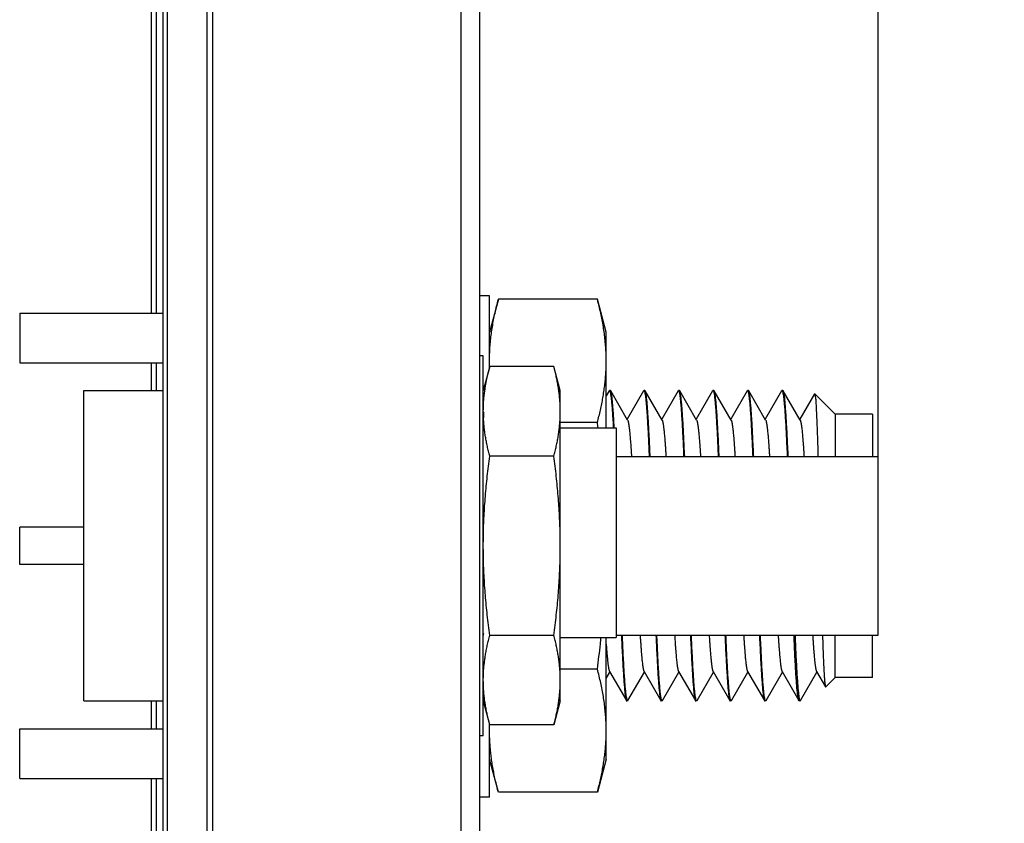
# Model space of a CAD drawing. Header units: inches. Extents: x 0.2 to 16.8, y 0.1 to 10.8.
# Tile 3 of 44: x 1.476 to 2.269, y 4.613 to 5.26. Entities that reach past the tile are written whole.
import ezdxf

# ---------------------------------------------------------------- set-up
doc = ezdxf.new("R2010")
doc.units = ezdxf.units.IN
doc.header["$LTSCALE"] = 0.935
doc.header["$MEASUREMENT"] = 0
doc.layers.get('0').update_dxf_attribs({"linetype": 'CONTINUOUS'})
doc.layers.add('DIMENSIONS', color=7, linetype='CONTINUOUS')
doc.styles.get("Standard").update_dxf_attribs({"font": 'txt', "width": 0.8})
doc.dimstyles.new('DIMSTYLE_1', dxfattribs={"dimtxt": 0.125, "dimasz": 0.18, "dimexe": 0.18, "dimexo": 0.0625, "dimgap": 0.09, "dimtad": 0, "dimtih": 1, "dimtoh": 1, "dimdec": 3, "dimzin": 4, "dimdsep": 46, "dimtxsty": 'STANDARD', "dimblk": '_FILLED', "dimblk1": '_FILLED', "dimblk2": '_FILLED', "dimcen": 0.09, "dimadec": 0, "dimazin": 0, "dimtp": 0.01, "dimtm": 0.01, "dimtfac": 1, "dimtdec": 3, "dimtofl": 0, "dimtmove": 0, "dimatfit": 3, "dimldrblk": '_FILLED', "dimfxl": 1, "dimtolj": 1, "dimtzin": 4, "dimarcsym": 0})

# ---------------------------------------------------------------- blocks, each defined once
blk = doc.blocks.new('*D17')
at = {"layer": 'DIMENSIONS', "color": 2, "linetype": 'CONTINUOUS'}
blk.add_line((2.16712, 4.89887), (2.16712, 8.62929), dxfattribs=at)
at = {"layer": 'DIMENSIONS', "color": 2, "linetype": 'CONTINUOUS', "width": 0.8}
for s, p in [(']', (2.22962, 10.11679)), ('11.08', (2.22962, 9.61679)), ('[', (2.22962, 9.51679)), ('.436', (2.22962, 8.99179)), ('2X ', (2.22962, 8.69179))]:
    blk.add_text(s, height=0.125, rotation=90, dxfattribs=at).set_placement(p)
blk = doc.blocks.new('_FILLED')
at = {"color": 0, "linetype": 'BYBLOCK'}
blk.add_solid([(0, 0), (-1, 0.1736), (-1, -0.1736)], dxfattribs=at)

msp = doc.modelspace()

# ---------------------------------------------------------------- linework, layer by layer
at = {"color": 7, "linetype": 'CONTINUOUS'}
for p, q in [((1.83099, 7.94179), (1.83099, 3.80608)), ((1.84599, 7.93179), (1.84599, 3.80608)), ((1.59098, 3.49879), (1.59098, 7.59179)), ((1.58175, 5.02385), (1.58175, 5.38685)), ((1.85399, 5.03779), (1.84599, 5.03779)), ((1.85399, 4.98003), (1.85399, 5.03779)), ((1.86112, 5.03496), (1.85399, 5.00835)), ((1.94086, 5.03496), (1.86112, 5.03496)), ((1.94799, 5.00835), (1.94086, 5.03496)), ((1.47551, 5.02385), (1.47551, 4.98385)), ((1.47551, 5.02385), (1.59098, 5.02385)), ((1.94799, 4.93137), (1.94799, 5.00835)), ((1.84899, 4.98937), (1.84599, 4.98937)), ((1.84899, 4.68337), (1.84899, 4.98937)), ((1.47551, 4.98385), (1.59098, 4.98385)), ((1.58175, 4.96137), (1.58175, 4.98385)), ((1.85417, 4.9807), (1.84899, 4.96137)), ((1.90581, 4.9807), (1.85417, 4.9807)), ((1.91099, 4.96137), (1.90581, 4.9807)), ((1.52712, 4.71137), (1.52712, 4.96137)), ((1.52712, 4.96137), (1.59098, 4.96137)), ((1.91099, 4.71137), (1.91099, 4.96137)), ((1.95031, 4.96112), (1.94799, 4.95711)), ((1.95136, 4.96135), (1.95057, 4.96135)), ((1.9652, 4.93768), (1.95163, 4.96112)), ((1.9781, 4.96112), (1.96487, 4.93826)), ((1.97916, 4.96135), (1.97837, 4.96135)), ((1.993, 4.93767), (1.97942, 4.96112)), ((2.0059, 4.96111), (1.99267, 4.93825)), ((2.00696, 4.96135), (2.00618, 4.96135)), ((2.00723, 4.96111), (2.00696, 4.96135)), ((2.0208, 4.93768), (2.00723, 4.96111)), ((2.0337, 4.96112), (2.02047, 4.93825)), ((2.03476, 4.96135), (2.03398, 4.96135)), ((2.04861, 4.93768), (2.03503, 4.96111)), ((2.06151, 4.96112), (2.04827, 4.93825)), ((2.06256, 4.96135), (2.06178, 4.96135)), ((2.0764, 4.93768), (2.06282, 4.96112)), ((2.0893, 4.96111), (2.07607, 4.93825)), ((2.09035, 4.96135), (2.08958, 4.96135)), ((2.10421, 4.93767), (2.09063, 4.96111)), ((2.11579, 4.95883), (2.10387, 4.93825)), ((2.11579, 4.95883), (2.11596, 4.9589)), ((2.13251, 4.94235), (2.11596, 4.9589)), ((2.16251, 4.94235), (2.13251, 4.94235)), ((2.13251, 4.94235), (2.13251, 4.90837)), ((2.16251, 4.94235), (2.16251, 4.90837)), ((1.94086, 4.93565), (1.91099, 4.93565)), ((1.91099, 4.93137), (1.95612, 4.93137)), ((1.95612, 4.93137), (1.95612, 4.76237)), ((1.90581, 4.90853), (1.85417, 4.90853)), ((1.95612, 4.90837), (2.16712, 4.90837)), ((2.16712, 4.76437), (2.16712, 4.90837)), ((1.47551, 4.82135), (1.47551, 4.85135)), ((1.52712, 4.85135), (1.47551, 4.85135)), ((1.52712, 4.82135), (1.47551, 4.82135)), ((1.90581, 4.7642), (1.85417, 4.7642)), ((1.91099, 4.76237), (1.95612, 4.76237)), ((1.94799, 4.66435), (1.94799, 4.76237)), ((1.95612, 4.76437), (2.16712, 4.76437)), ((2.13251, 4.73035), (2.13251, 4.76437)), ((2.16251, 4.73035), (2.16251, 4.76437)), ((1.94086, 4.73705), (1.91099, 4.73705)), ((1.94799, 4.7293), (1.95097, 4.73445)), ((1.95064, 4.73502), (1.9642, 4.71158)), ((1.96553, 4.71158), (1.97877, 4.73445)), ((1.97844, 4.73502), (1.992, 4.71159)), ((1.99332, 4.71158), (2.00657, 4.73445)), ((2.00624, 4.73502), (2.0198, 4.71159)), ((2.02113, 4.71158), (2.03437, 4.73445)), ((2.03404, 4.73502), (2.04761, 4.71158)), ((2.04893, 4.71158), (2.06217, 4.73445)), ((2.06184, 4.73502), (2.0754, 4.71158)), ((2.07673, 4.71159), (2.08997, 4.73445)), ((2.08964, 4.73503), (2.10321, 4.71159)), ((2.10452, 4.71158), (2.11777, 4.73445)), ((2.11744, 4.73503), (2.12458, 4.72269)), ((2.13251, 4.73035), (2.12478, 4.72262)), ((2.16251, 4.73035), (2.13251, 4.73035)), ((2.12458, 4.72269), (2.12478, 4.72262)), ((2.10425, 4.71135), (2.10452, 4.71158)), ((1.52712, 4.71137), (1.59098, 4.71137)), ((1.58175, 4.68885), (1.58175, 4.71137)), ((1.85417, 4.69203), (1.84906, 4.71108)), ((1.91099, 4.71137), (1.90581, 4.69203)), ((1.96526, 4.71135), (1.96448, 4.71135)), ((1.99306, 4.71135), (1.99228, 4.71135)), ((2.02086, 4.71135), (2.02008, 4.71135)), ((2.04866, 4.71135), (2.04787, 4.71135)), ((2.07645, 4.71135), (2.07568, 4.71135)), ((2.10425, 4.71135), (2.10348, 4.71135)), ((1.47551, 4.64885), (1.47551, 4.68885)), ((1.47551, 4.68885), (1.59098, 4.68885)), ((1.85399, 4.63379), (1.85399, 4.6927)), ((1.90581, 4.69203), (1.85417, 4.69203)), ((1.84899, 4.68337), (1.84599, 4.68337)), ((1.86112, 4.63774), (1.85399, 4.66435)), ((1.94799, 4.66435), (1.94086, 4.63774)), ((1.47551, 4.64885), (1.59098, 4.64885)), ((1.58175, 4.28585), (1.58175, 4.64885)), ((1.85399, 4.63379), (1.84599, 4.63379)), ((1.94086, 4.63774), (1.86112, 4.63774))]:
    msp.add_line(p, q, dxfattribs=at)
at = {"color": 9, "linetype": 'CONTINUOUS'}
for p, q in [((1.59445, 3.49879), (1.59445, 7.59179)), ((1.62646, 3.49879), (1.62646, 7.59179)), ((1.63099, 3.49879), (1.63099, 7.59179)), ((1.58559, 5.02385), (1.58559, 5.38685)), ((1.58559, 4.96137), (1.58559, 4.98385)), ((1.58559, 4.68885), (1.58559, 4.71137)), ((1.58559, 4.28585), (1.58559, 4.64885))]:
    msp.add_line(p, q, dxfattribs=at)
at = {"color": 7, "linetype": 'CONTINUOUS'}
for points, knots in [([(1.85433, 4.99578), (1.85434, 4.99598), (1.85448, 4.99802), (1.85481, 5.00189), (1.85546, 5.00739), (1.85627, 5.01287), (1.85725, 5.01835), (1.85838, 5.02385), (1.85967, 5.02939), (1.86062, 5.03309), (1.86112, 5.03496)], [0, 0, 0, 0, 0.015143, 0.154028, 0.292852, 0.431828, 0.57135, 0.712046, 0.854671, 1, 1, 1, 1]), ([(1.94799, 4.98531), (1.94799, 4.98715), (1.94793, 4.99085), (1.94764, 4.99638), (1.94717, 5.00189), (1.94652, 5.00739), (1.94571, 5.01287), (1.94473, 5.01835), (1.9436, 5.02385), (1.94231, 5.02939), (1.94136, 5.03309), (1.94086, 5.03496)], [0, 0, 0, 0, 0.110202, 0.220254, 0.330214, 0.440126, 0.550158, 0.660623, 0.772017, 0.884938, 1, 1, 1, 1]), ([(1.85399, 4.98531), (1.85399, 4.98715), (1.85405, 4.99065), (1.85422, 4.99414), (1.85433, 4.99578)], [0, 0, 0, 0, 0.529143, 1, 1, 1, 1]), ([(1.94086, 4.93565), (1.94131, 4.93734), (1.94218, 4.9407), (1.94336, 4.94572), (1.94442, 4.95069), (1.94534, 4.95563), (1.94614, 4.96056), (1.9468, 4.96549), (1.94733, 4.97042), (1.94771, 4.97538), (1.94794, 4.98034), (1.94799, 4.98365), (1.94799, 4.98531)], [0, 0, 0, 0, 0.104327, 0.206656, 0.307465, 0.407213, 0.506346, 0.605143, 0.703834, 0.802498, 0.9012, 1, 1, 1, 1]), ([(1.84899, 4.94556), (1.849, 4.94659), (1.84905, 4.94896), (1.84924, 4.95267), (1.84959, 4.95667), (1.85006, 4.96067), (1.85065, 4.96465), (1.85136, 4.96863), (1.85218, 4.97263), (1.85312, 4.97666), (1.85381, 4.97935), (1.85417, 4.9807)], [0, 0, 0, 0, 0.086754, 0.199706, 0.312563, 0.425372, 0.538304, 0.651679, 0.766009, 0.881906, 1, 1, 1, 1]), ([(1.91099, 4.94462), (1.91099, 4.94596), (1.91094, 4.94865), (1.91074, 4.95267), (1.91039, 4.95667), (1.90992, 4.96067), (1.90933, 4.96465), (1.90862, 4.96863), (1.9078, 4.97263), (1.90686, 4.97666), (1.90617, 4.97935), (1.90581, 4.9807)], [0, 0, 0, 0, 0.110202, 0.220254, 0.330214, 0.440126, 0.550158, 0.660623, 0.772017, 0.884938, 1, 1, 1, 1]), ([(1.84899, 4.96517), (1.84899, 4.96427), (1.84901, 4.96309), (1.84905, 4.96192), (1.84906, 4.96165)], [0, 0, 0, 0, 0.765071, 1, 1, 1, 1]), ([(1.95027, 4.96117), (1.9503, 4.96119), (1.95039, 4.96124), (1.95051, 4.96126), (1.95057, 4.96126)], [0, 0, 0, 0, 0.394449, 1, 1, 1, 1]), ([(1.95057, 4.96126), (1.95064, 4.96126), (1.95109, 4.96118), (1.95117, 4.95975), (1.95169, 4.95798), (1.95199, 4.95488), (1.95241, 4.951), (1.95279, 4.94613), (1.95318, 4.94039), (1.95348, 4.93537), (1.95365, 4.93227), (1.9537, 4.93137)], [0, 0, 0, 0, 0.006541, 0.042259, 0.109749, 0.209186, 0.340102, 0.501426, 0.691956, 0.910217, 1, 1, 1, 1]), ([(1.95167, 4.96116), (1.95163, 4.96119), (1.95155, 4.96124), (1.95143, 4.96126), (1.95136, 4.96126)], [0, 0, 0, 0, 0.406641, 1, 1, 1, 1]), ([(1.95449, 4.93137), (1.95444, 4.93227), (1.95426, 4.93537), (1.95397, 4.94039), (1.95357, 4.94613), (1.9532, 4.951), (1.95278, 4.95488), (1.95247, 4.95798), (1.95196, 4.95971), (1.95189, 4.96098), (1.95167, 4.96116)], [0, 0, 0, 0, 0.090791, 0.311505, 0.504169, 0.667298, 0.799677, 0.900229, 0.968458, 1, 1, 1, 1]), ([(1.97807, 4.96116), (1.9781, 4.96119), (1.97819, 4.96124), (1.9783, 4.96126), (1.97837, 4.96126)], [0, 0, 0, 0, 0.408072, 1, 1, 1, 1]), ([(1.97837, 4.96126), (1.97844, 4.96126), (1.97889, 4.96118), (1.97897, 4.95975), (1.9795, 4.95798), (1.9798, 4.95488), (1.98021, 4.951), (1.98059, 4.94613), (1.98099, 4.9404), (1.98138, 4.93382), (1.98177, 4.92646), (1.98216, 4.91837), (1.98244, 4.91226), (1.98259, 4.90885), (1.98261, 4.90837)], [0, 0, 0, 0, 0.003724, 0.02401, 0.062344, 0.118813, 0.193148, 0.284761, 0.392963, 0.516915, 0.655558, 0.80791, 0.972572, 1, 1, 1, 1]), ([(1.97946, 4.96116), (1.97943, 4.96119), (1.97934, 4.96124), (1.97923, 4.96126), (1.97916, 4.96126)], [0, 0, 0, 0, 0.405203, 1, 1, 1, 1]), ([(1.98339, 4.90837), (1.98337, 4.90885), (1.98322, 4.91226), (1.98294, 4.91837), (1.98255, 4.92646), (1.98216, 4.93382), (1.98177, 4.94039), (1.98137, 4.94613), (1.98099, 4.951), (1.98058, 4.95488), (1.98028, 4.95798), (1.97976, 4.95971), (1.97968, 4.96098), (1.97946, 4.96116)], [0, 0, 0, 0, 0.027583, 0.193283, 0.346594, 0.486112, 0.610844, 0.71973, 0.811921, 0.886725, 0.943552, 0.98213, 1, 1, 1, 1]), ([(2.00586, 4.96116), (2.0059, 4.96119), (2.00599, 4.96124), (2.00611, 4.96126), (2.00618, 4.96126)], [0, 0, 0, 0, 0.415194, 1, 1, 1, 1]), ([(2.00618, 4.96126), (2.00625, 4.96126), (2.0067, 4.96118), (2.00677, 4.95975), (2.00729, 4.95798), (2.00759, 4.95488), (2.00801, 4.951), (2.00839, 4.94613), (2.00878, 4.94039), (2.00917, 4.93382), (2.00957, 4.92646), (2.00997, 4.91837), (2.01024, 4.91226), (2.01039, 4.90885), (2.01041, 4.90837)], [0, 0, 0, 0, 0.00375, 0.024022, 0.062338, 0.118807, 0.193152, 0.284766, 0.392967, 0.516921, 0.655572, 0.807928, 0.972591, 1, 1, 1, 1]), ([(2.01119, 4.90837), (2.01107, 4.91117), (2.01082, 4.91667), (2.01045, 4.92461), (2.01006, 4.93196), (2.00968, 4.93858), (2.0093, 4.94442), (2.00892, 4.94944), (2.00853, 4.9536), (2.0082, 4.95683), (2.00774, 4.95926), (2.00759, 4.96042), (2.00726, 4.96104), (2.00722, 4.96111)], [0, 0, 0, 0, 0.159429, 0.311623, 0.451046, 0.576662, 0.687554, 0.782811, 0.861826, 0.923934, 0.968817, 0.996305, 1, 1, 1, 1]), ([(2.0337, 4.96112), (2.03376, 4.96125), (2.03386, 4.96136), (2.03396, 4.96134), (2.03397, 4.96134)], [0, 0, 0, 0, 0.880956, 1, 1, 1, 1]), ([(2.03435, 4.96092), (2.03461, 4.96046), (2.03472, 4.95934), (2.0352, 4.95702), (2.03552, 4.95382), (2.03592, 4.94969), (2.03629, 4.94471), (2.03668, 4.93888), (2.03706, 4.93227), (2.03745, 4.92491), (2.03784, 4.91686), (2.03809, 4.91127), (2.03821, 4.90837)], [0, 0, 0, 0, 0.025624, 0.069668, 0.131149, 0.209766, 0.304864, 0.415822, 0.541722, 0.68164, 0.834528, 1, 1, 1, 1]), ([(2.03507, 4.96116), (2.03504, 4.96119), (2.03495, 4.96124), (2.03483, 4.96126), (2.03476, 4.96126)], [0, 0, 0, 0, 0.41163, 1, 1, 1, 1]), ([(2.03899, 4.90837), (2.03897, 4.90885), (2.03882, 4.91226), (2.03855, 4.91837), (2.03815, 4.92646), (2.03776, 4.93382), (2.03737, 4.94039), (2.03697, 4.94613), (2.03659, 4.951), (2.03617, 4.95488), (2.03587, 4.95798), (2.03537, 4.95971), (2.03529, 4.96098), (2.03507, 4.96116)], [0, 0, 0, 0, 0.027576, 0.193293, 0.346623, 0.48616, 0.610906, 0.719801, 0.812008, 0.886825, 0.943651, 0.982214, 1, 1, 1, 1]), ([(2.06147, 4.96116), (2.0615, 4.96119), (2.06159, 4.96124), (2.06171, 4.96126), (2.06178, 4.96126)], [0, 0, 0, 0, 0.409442, 1, 1, 1, 1]), ([(2.06178, 4.96126), (2.06185, 4.96126), (2.06229, 4.96118), (2.06237, 4.95975), (2.0629, 4.95798), (2.0632, 4.95488), (2.06361, 4.951), (2.06399, 4.94613), (2.06438, 4.94039), (2.06478, 4.93382), (2.06517, 4.92646), (2.06556, 4.91837), (2.06584, 4.91226), (2.06599, 4.90885), (2.06601, 4.90837)], [0, 0, 0, 0, 0.003716, 0.023985, 0.062321, 0.118798, 0.193137, 0.284751, 0.392957, 0.516915, 0.655569, 0.807928, 0.972599, 1, 1, 1, 1]), ([(2.06286, 4.96116), (2.06283, 4.96119), (2.06274, 4.96124), (2.06263, 4.96126), (2.06256, 4.96126)], [0, 0, 0, 0, 0.40211, 1, 1, 1, 1]), ([(2.06679, 4.90837), (2.06677, 4.90885), (2.06662, 4.91226), (2.06634, 4.91837), (2.06595, 4.92646), (2.06556, 4.93382), (2.06517, 4.94039), (2.06477, 4.94613), (2.06439, 4.951), (2.06398, 4.95488), (2.06368, 4.95798), (2.06316, 4.95971), (2.06308, 4.96099), (2.06286, 4.96116)], [0, 0, 0, 0, 0.027573, 0.193272, 0.346581, 0.486097, 0.610828, 0.719709, 0.811899, 0.886702, 0.94353, 0.982104, 1, 1, 1, 1]), ([(2.08926, 4.96116), (2.0893, 4.96119), (2.08939, 4.96124), (2.08951, 4.96126), (2.08958, 4.96126)], [0, 0, 0, 0, 0.412654, 1, 1, 1, 1]), ([(2.08958, 4.96126), (2.08965, 4.96126), (2.0901, 4.96118), (2.09017, 4.95975), (2.09069, 4.95798), (2.09099, 4.95488), (2.09141, 4.951), (2.09179, 4.94613), (2.09218, 4.94039), (2.09257, 4.93382), (2.09297, 4.92646), (2.09337, 4.91837), (2.09364, 4.91226), (2.09379, 4.90885), (2.09381, 4.90837)], [0, 0, 0, 0, 0.003756, 0.024035, 0.06235, 0.118815, 0.193156, 0.284772, 0.392972, 0.516927, 0.655578, 0.807932, 0.972597, 1, 1, 1, 1]), ([(2.09067, 4.96116), (2.09063, 4.96119), (2.09054, 4.96124), (2.09042, 4.96126), (2.09035, 4.96126)], [0, 0, 0, 0, 0.416036, 1, 1, 1, 1]), ([(2.09459, 4.90837), (2.09457, 4.90885), (2.09442, 4.91226), (2.09414, 4.91837), (2.09375, 4.92646), (2.09335, 4.93382), (2.09297, 4.94039), (2.09257, 4.94613), (2.09219, 4.951), (2.09178, 4.95488), (2.09148, 4.95798), (2.09097, 4.95971), (2.09088, 4.96098), (2.09067, 4.96116)], [0, 0, 0, 0, 0.027583, 0.193307, 0.346642, 0.486178, 0.610924, 0.719819, 0.812027, 0.886842, 0.943671, 0.982247, 1, 1, 1, 1]), ([(2.11594, 4.95881), (2.11598, 4.9588), (2.11637, 4.95865), (2.11618, 4.95725), (2.11668, 4.95544), (2.1168, 4.95233), (2.11709, 4.94843), (2.11732, 4.94357), (2.11758, 4.93788), (2.11783, 4.93136), (2.11808, 4.92408), (2.11833, 4.91633), (2.11848, 4.91102), (2.11856, 4.90837)], [0, 0, 0, 0, 0.002014, 0.023375, 0.063992, 0.123669, 0.201971, 0.298021, 0.411147, 0.540378, 0.684694, 0.842725, 1, 1, 1, 1]), ([(1.84899, 4.94462), (1.849, 4.94398), (1.84903, 4.94238), (1.8491, 4.94079), (1.84916, 4.93984)], [0, 0, 0, 0, 0.401452, 1, 1, 1, 1]), ([(1.90581, 4.90853), (1.90617, 4.9099), (1.90687, 4.9126), (1.90781, 4.91665), (1.90863, 4.92065), (1.90934, 4.92464), (1.90993, 4.92862), (1.9104, 4.93261), (1.91074, 4.9366), (1.91094, 4.94061), (1.91099, 4.94328), (1.91099, 4.94462)], [0, 0, 0, 0, 0.115787, 0.229174, 0.34081, 0.45133, 0.561259, 0.670942, 0.780573, 0.890229, 1, 1, 1, 1]), ([(1.85417, 4.90853), (1.85382, 4.90986), (1.85314, 4.91249), (1.85222, 4.91642), (1.85142, 4.92031), (1.85072, 4.92419), (1.85013, 4.92805), (1.84965, 4.93192), (1.84933, 4.93545), (1.84919, 4.93769), (1.84914, 4.93863)], [0, 0, 0, 0, 0.134569, 0.266408, 0.396231, 0.524739, 0.652526, 0.779991, 0.90737, 1, 1, 1, 1]), ([(1.9652, 4.93768), (1.96521, 4.93767), (1.96524, 4.93762), (1.96528, 4.93754), (1.96533, 4.93743), (1.96537, 4.93731), (1.96542, 4.93718), (1.96549, 4.93698), (1.96557, 4.93671), (1.96567, 4.93634), (1.96576, 4.93592), (1.96586, 4.93545), (1.96595, 4.93494), (1.96605, 4.93439), (1.96615, 4.93378), (1.96624, 4.93313), (1.96634, 4.93244), (1.96647, 4.93142), (1.96663, 4.93004), (1.96683, 4.92825), (1.96702, 4.92628), (1.96721, 4.92414), (1.9674, 4.92183), (1.96759, 4.91937), (1.96779, 4.91674), (1.96798, 4.91397), (1.96816, 4.91116), (1.96828, 4.90927), (1.96834, 4.90837)], [0, 0, 0, 0, 0.001948, 0.005293, 0.009272, 0.013626, 0.018359, 0.023476, 0.034863, 0.047801, 0.062291, 0.078335, 0.095929, 0.115071, 0.135754, 0.157973, 0.18172, 0.206989, 0.262062, 0.323129, 0.390107, 0.462856, 0.541213, 0.625019, 0.714113, 0.808332, 0.907513, 1, 1, 1, 1]), ([(1.993, 4.93767), (1.99301, 4.93767), (1.99303, 4.93762), (1.99307, 4.93754), (1.99313, 4.93743), (1.99318, 4.9373), (1.99323, 4.93716), (1.99328, 4.937), (1.99335, 4.93676), (1.99344, 4.93643), (1.99355, 4.93599), (1.99365, 4.9355), (1.99375, 4.93495), (1.99386, 4.93434), (1.99396, 4.93368), (1.99407, 4.93297), (1.99417, 4.9322), (1.99427, 4.93138), (1.99438, 4.9305), (1.99452, 4.92923), (1.9947, 4.92752), (1.99491, 4.92531), (1.99511, 4.92291), (1.99532, 4.92031), (1.99554, 4.91744), (1.99576, 4.91429), (1.99596, 4.91122), (1.99608, 4.90922), (1.99614, 4.90837)], [0, 0, 0, 0, 0.001069, 0.004921, 0.009198, 0.013911, 0.019064, 0.024663, 0.03071, 0.044163, 0.059438, 0.076544, 0.095488, 0.116272, 0.138895, 0.163344, 0.189603, 0.217653, 0.247477, 0.279056, 0.347408, 0.422556, 0.504348, 0.59263, 0.687245, 0.796686, 0.913035, 1, 1, 1, 1]), ([(2.0208, 4.93768), (2.02081, 4.93767), (2.02083, 4.93764), (2.02086, 4.93758), (2.02092, 4.93746), (2.02099, 4.93728), (2.02108, 4.93703), (2.02116, 4.93674), (2.02125, 4.9364), (2.02134, 4.93602), (2.02143, 4.93561), (2.02152, 4.93515), (2.02161, 4.93465), (2.02169, 4.93412), (2.02178, 4.93354), (2.02191, 4.9327), (2.02206, 4.93154), (2.02223, 4.93005), (2.02241, 4.9284), (2.02259, 4.9266), (2.02276, 4.92465), (2.02294, 4.92257), (2.02312, 4.92034), (2.0233, 4.91798), (2.02347, 4.91549), (2.02365, 4.91286), (2.02381, 4.91048), (2.0239, 4.90896), (2.02394, 4.90837)], [0, 0, 0, 0, 0.00077, 0.003739, 0.006972, 0.01425, 0.023384, 0.033833, 0.045605, 0.058705, 0.073131, 0.088882, 0.105955, 0.124346, 0.14405, 0.165061, 0.210982, 0.26206, 0.318243, 0.379464, 0.445613, 0.516568, 0.592206, 0.672404, 0.757039, 0.845985, 0.939118, 1, 1, 1, 1]), ([(2.04861, 4.93768), (2.04861, 4.93767), (2.04863, 4.93764), (2.04866, 4.93757), (2.04871, 4.93747), (2.04876, 4.93736), (2.04882, 4.93718), (2.04891, 4.93692), (2.04901, 4.93656), (2.04912, 4.93613), (2.04922, 4.93565), (2.04932, 4.93512), (2.04943, 4.93453), (2.04953, 4.93389), (2.04963, 4.93319), (2.04974, 4.93244), (2.04984, 4.93163), (2.04999, 4.93046), (2.05016, 4.92885), (2.05037, 4.92678), (2.05057, 4.92457), (2.05077, 4.92224), (2.05096, 4.9198), (2.05115, 4.9172), (2.05134, 4.91445), (2.05154, 4.91155), (2.05167, 4.9095), (2.05173, 4.90843), (2.05174, 4.90837)], [0, 0, 0, 0, 0.000423, 0.003896, 0.007733, 0.011942, 0.01653, 0.026857, 0.039801, 0.054582, 0.071199, 0.089648, 0.109921, 0.132008, 0.1559, 0.181584, 0.209049, 0.238281, 0.301998, 0.372626, 0.450055, 0.527454, 0.610373, 0.698633, 0.792052, 0.89045, 0.993645, 1, 1, 1, 1]), ([(2.0764, 4.93768), (2.07641, 4.93767), (2.07643, 4.93762), (2.07648, 4.93754), (2.07653, 4.93742), (2.07658, 4.93729), (2.07663, 4.93715), (2.07668, 4.93699), (2.07676, 4.93676), (2.07685, 4.93642), (2.07695, 4.93598), (2.07705, 4.93549), (2.07716, 4.93494), (2.07726, 4.93433), (2.07736, 4.93369), (2.07746, 4.93302), (2.07759, 4.93205), (2.07776, 4.93073), (2.07795, 4.929), (2.07814, 4.92711), (2.07833, 4.92504), (2.07852, 4.9228), (2.07871, 4.9204), (2.07891, 4.91776), (2.07912, 4.91489), (2.07932, 4.91176), (2.07946, 4.90957), (2.07953, 4.90842), (2.07954, 4.90837)], [0, 0, 0, 0, 0.001225, 0.005095, 0.009392, 0.014123, 0.019294, 0.024911, 0.030976, 0.044462, 0.059765, 0.076894, 0.095854, 0.116645, 0.139268, 0.161775, 0.185828, 0.238518, 0.297222, 0.36182, 0.432191, 0.508209, 0.589751, 0.67669, 0.776802, 0.882836, 0.99453, 1, 1, 1, 1]), ([(2.10421, 4.93767), (2.10421, 4.93767), (2.10423, 4.93763), (2.10427, 4.93755), (2.10433, 4.93743), (2.10439, 4.93729), (2.10444, 4.93713), (2.1045, 4.93695), (2.10458, 4.93669), (2.10467, 4.93633), (2.10477, 4.93587), (2.10488, 4.93536), (2.10498, 4.93479), (2.10509, 4.93417), (2.10519, 4.9335), (2.10529, 4.93277), (2.1054, 4.93198), (2.10554, 4.93084), (2.10572, 4.92927), (2.10593, 4.92724), (2.10613, 4.925), (2.10635, 4.9225), (2.10657, 4.91971), (2.10679, 4.91664), (2.10702, 4.91336), (2.1072, 4.91058), (2.1073, 4.90889), (2.10734, 4.90837)], [0, 0, 0, 0, 0.000396, 0.004505, 0.009115, 0.014238, 0.019884, 0.026057, 0.032765, 0.047795, 0.063595, 0.081243, 0.10073, 0.122046, 0.14518, 0.170119, 0.196849, 0.225356, 0.287642, 0.356859, 0.432883, 0.515589, 0.612554, 0.716901, 0.828315, 0.946484, 1, 1, 1, 1]), ([(1.84899, 4.83637), (1.84899, 4.83905), (1.84904, 4.84442), (1.84924, 4.85245), (1.84958, 4.86046), (1.85005, 4.86845), (1.85065, 4.87641), (1.85136, 4.88438), (1.85218, 4.89237), (1.85312, 4.90043), (1.85381, 4.90582), (1.85417, 4.90853)], [0, 0, 0, 0, 0.111281, 0.222312, 0.333059, 0.44349, 0.553703, 0.663963, 0.774721, 0.886539, 1, 1, 1, 1]), ([(1.91099, 4.83637), (1.91099, 4.83905), (1.91094, 4.84442), (1.91074, 4.85245), (1.91039, 4.86046), (1.90992, 4.86845), (1.90933, 4.87641), (1.90862, 4.88438), (1.9078, 4.89237), (1.90686, 4.90043), (1.90617, 4.90582), (1.90581, 4.90853)], [0, 0, 0, 0, 0.111281, 0.222312, 0.333059, 0.44349, 0.553703, 0.663963, 0.774721, 0.886539, 1, 1, 1, 1]), ([(1.84899, 4.86199), (1.84899, 4.86158), (1.84902, 4.86078), (1.84909, 4.85998), (1.84915, 4.85958)], [0, 0, 0, 0, 0.497371, 1, 1, 1, 1]), ([(1.85417, 4.7642), (1.85381, 4.76693), (1.85311, 4.77235), (1.85217, 4.78044), (1.85135, 4.78845), (1.85064, 4.79642), (1.85005, 4.80438), (1.84958, 4.81235), (1.84924, 4.82034), (1.84905, 4.8277), (1.849, 4.83241), (1.84899, 4.83444)], [0, 0, 0, 0, 0.117301, 0.232653, 0.346687, 0.460015, 0.573132, 0.686337, 0.799761, 0.913405, 1, 1, 1, 1]), ([(1.90581, 4.7642), (1.90617, 4.76693), (1.90687, 4.77235), (1.90781, 4.78044), (1.90863, 4.78845), (1.90934, 4.79642), (1.90993, 4.80438), (1.9104, 4.81235), (1.91074, 4.82034), (1.91094, 4.82834), (1.91099, 4.83369), (1.91099, 4.83637)], [0, 0, 0, 0, 0.114188, 0.226478, 0.337485, 0.447805, 0.557919, 0.668119, 0.778533, 0.88916, 1, 1, 1, 1]), ([(1.84899, 4.76576), (1.84902, 4.76572), (1.84907, 4.76563), (1.84912, 4.76555), (1.84915, 4.76551)], [0, 0, 0, 0, 0.500433, 1, 1, 1, 1]), ([(1.84914, 4.7341), (1.84918, 4.73479), (1.8493, 4.73681), (1.84959, 4.74017), (1.85006, 4.74416), (1.85065, 4.74814), (1.85136, 4.75213), (1.85218, 4.75612), (1.85312, 4.76015), (1.85381, 4.76284), (1.85417, 4.7642)], [0, 0, 0, 0, 0.06745, 0.198958, 0.330409, 0.462004, 0.594116, 0.72734, 0.86239, 1, 1, 1, 1]), ([(1.91099, 4.72811), (1.91099, 4.72946), (1.91094, 4.73214), (1.91074, 4.73616), (1.91039, 4.74017), (1.90992, 4.74416), (1.90933, 4.74814), (1.90862, 4.75213), (1.9078, 4.75612), (1.90686, 4.76015), (1.90617, 4.76284), (1.90581, 4.7642)], [0, 0, 0, 0, 0.110202, 0.220254, 0.330214, 0.440126, 0.550158, 0.660623, 0.772017, 0.884938, 1, 1, 1, 1]), ([(1.94086, 4.73705), (1.94131, 4.74043), (1.94218, 4.74716), (1.94317, 4.7556), (1.94373, 4.76065), (1.94391, 4.76236)], [0, 0, 0, 0, 0.401896, 0.797593, 1, 1, 1, 1]), ([(1.96024, 4.76437), (1.96026, 4.76387), (1.96041, 4.76045), (1.96069, 4.75433), (1.96108, 4.74624), (1.96147, 4.73888), (1.96187, 4.73231), (1.96227, 4.72657), (1.96265, 4.7217), (1.96306, 4.71782), (1.96335, 4.71472), (1.96387, 4.71299), (1.96395, 4.71172), (1.96417, 4.71154)], [0, 0, 0, 0, 0.028134, 0.193749, 0.346981, 0.486429, 0.611099, 0.719931, 0.812074, 0.886836, 0.943623, 0.982174, 1, 1, 1, 1]), ([(1.96526, 4.71144), (1.96519, 4.71144), (1.96474, 4.71152), (1.96467, 4.71295), (1.96414, 4.71472), (1.96384, 4.71782), (1.96342, 4.7217), (1.96305, 4.72657), (1.96264, 4.73231), (1.96225, 4.73888), (1.96186, 4.74624), (1.96147, 4.75433), (1.96119, 4.76045), (1.96104, 4.76387), (1.96102, 4.76437)], [0, 0, 0, 0, 0.0037, 0.023954, 0.062265, 0.118706, 0.193006, 0.284573, 0.392724, 0.516614, 0.655186, 0.807458, 0.972034, 1, 1, 1, 1]), ([(1.9753, 4.76436), (1.97532, 4.76408), (1.97541, 4.76263), (1.97558, 4.76006), (1.9758, 4.75674), (1.97603, 4.75363), (1.97625, 4.75073), (1.97648, 4.74805), (1.97669, 4.74571), (1.9769, 4.74369), (1.97709, 4.74197), (1.97725, 4.74065), (1.97738, 4.73968), (1.97748, 4.73902), (1.97758, 4.73841), (1.97767, 4.73785), (1.97777, 4.73733), (1.97786, 4.73685), (1.97796, 4.73643), (1.97806, 4.73605), (1.97814, 4.73577), (1.9782, 4.73556), (1.97825, 4.73543), (1.9783, 4.7353), (1.97836, 4.73518), (1.9784, 4.73509), (1.97843, 4.73504), (1.97844, 4.73502)], [0, 0, 0, 0, 0.028672, 0.148, 0.260652, 0.366347, 0.464804, 0.555742, 0.638884, 0.703383, 0.761947, 0.814502, 0.838504, 0.860979, 0.881918, 0.901315, 0.919163, 0.935456, 0.950192, 0.963368, 0.974988, 0.980217, 0.98506, 0.989876, 0.994249, 0.998189, 1, 1, 1, 1]), ([(1.98804, 4.76437), (1.98806, 4.76387), (1.98821, 4.76045), (1.98849, 4.75433), (1.98888, 4.74624), (1.98928, 4.73888), (1.98967, 4.73231), (1.99006, 4.72657), (1.99044, 4.7217), (1.99086, 4.71782), (1.99116, 4.71472), (1.99167, 4.71299), (1.99175, 4.71172), (1.99196, 4.71154)], [0, 0, 0, 0, 0.028145, 0.193772, 0.347021, 0.486482, 0.611159, 0.719992, 0.812141, 0.886919, 0.94372, 0.982267, 1, 1, 1, 1]), ([(1.99306, 4.71144), (1.99299, 4.71144), (1.99254, 4.71152), (1.99246, 4.71295), (1.99194, 4.71472), (1.99164, 4.71782), (1.99122, 4.7217), (1.99084, 4.72657), (1.99044, 4.73231), (1.99005, 4.73888), (1.98966, 4.74624), (1.98927, 4.75433), (1.989, 4.76045), (1.98885, 4.76387), (1.98882, 4.76437)], [0, 0, 0, 0, 0.003691, 0.023957, 0.06227, 0.118709, 0.193008, 0.284576, 0.392728, 0.516616, 0.655184, 0.807451, 0.97202, 1, 1, 1, 1]), ([(2.00311, 4.76436), (2.00318, 4.76307), (2.00334, 4.76057), (2.00359, 4.75695), (2.00383, 4.75357), (2.00408, 4.75044), (2.00432, 4.74758), (2.00455, 4.7451), (2.00474, 4.74327), (2.00489, 4.74201), (2.00499, 4.74115), (2.00509, 4.74034), (2.0052, 4.73959), (2.0053, 4.73888), (2.00541, 4.73823), (2.00551, 4.73764), (2.00561, 4.7371), (2.00572, 4.73661), (2.00582, 4.73618), (2.00591, 4.73586), (2.00598, 4.73563), (2.00603, 4.73548), (2.00609, 4.73534), (2.00614, 4.73522), (2.00619, 4.73511), (2.00622, 4.73505), (2.00624, 4.73502)], [0, 0, 0, 0, 0.131306, 0.254069, 0.368698, 0.474836, 0.572126, 0.660211, 0.727762, 0.758909, 0.788291, 0.815897, 0.841717, 0.865743, 0.887966, 0.908379, 0.926974, 0.943748, 0.958698, 0.971827, 0.977711, 0.983143, 0.988128, 0.992668, 0.996771, 1, 1, 1, 1]), ([(2.01584, 4.76437), (2.01586, 4.76387), (2.01601, 4.76045), (2.01629, 4.75433), (2.01669, 4.74624), (2.01708, 4.73888), (2.01747, 4.73231), (2.01786, 4.72657), (2.01824, 4.7217), (2.01866, 4.71782), (2.01896, 4.71472), (2.01947, 4.71299), (2.01955, 4.71172), (2.01976, 4.71154)], [0, 0, 0, 0, 0.028159, 0.193779, 0.347025, 0.486481, 0.611155, 0.719984, 0.81213, 0.886908, 0.94371, 0.982255, 1, 1, 1, 1]), ([(2.02086, 4.71144), (2.02079, 4.71144), (2.02034, 4.71152), (2.02026, 4.71295), (2.01974, 4.71472), (2.01944, 4.71782), (2.01902, 4.7217), (2.01864, 4.72657), (2.01825, 4.73231), (2.01786, 4.73888), (2.01746, 4.74624), (2.01707, 4.75433), (2.01679, 4.76045), (2.01664, 4.76387), (2.01662, 4.76437)], [0, 0, 0, 0, 0.003744, 0.024021, 0.062322, 0.118754, 0.193054, 0.284614, 0.392752, 0.516631, 0.655195, 0.807458, 0.97202, 1, 1, 1, 1]), ([(2.0309, 4.76436), (2.03091, 4.76433), (2.03098, 4.76319), (2.03112, 4.76101), (2.03132, 4.75789), (2.03152, 4.75507), (2.03171, 4.75254), (2.03189, 4.75031), (2.03206, 4.74821), (2.03224, 4.74625), (2.03242, 4.74444), (2.0326, 4.74278), (2.03277, 4.74127), (2.03293, 4.74009), (2.03305, 4.73921), (2.03315, 4.73858), (2.03324, 4.738), (2.03334, 4.73747), (2.03344, 4.73699), (2.03353, 4.73655), (2.03361, 4.73622), (2.03368, 4.73597), (2.03374, 4.73576), (2.03381, 4.73556), (2.03387, 4.73538), (2.03392, 4.73526), (2.03397, 4.73515), (2.03401, 4.73508), (2.03403, 4.73503), (2.03404, 4.73502)], [0, 0, 0, 0, 0.003786, 0.115485, 0.22154, 0.321686, 0.402169, 0.478071, 0.54929, 0.615727, 0.677282, 0.733855, 0.785352, 0.831675, 0.854576, 0.87593, 0.895733, 0.913984, 0.930683, 0.945829, 0.959426, 0.965646, 0.97148, 0.982, 0.986691, 0.991008, 0.994953, 0.998535, 1, 1, 1, 1]), ([(2.04364, 4.76437), (2.04366, 4.76387), (2.04381, 4.76045), (2.04409, 4.75433), (2.04448, 4.74624), (2.04487, 4.73888), (2.04526, 4.73231), (2.04566, 4.72657), (2.04604, 4.7217), (2.04645, 4.71782), (2.04676, 4.71472), (2.04727, 4.71299), (2.04735, 4.71171), (2.04757, 4.71154)], [0, 0, 0, 0, 0.028155, 0.193752, 0.346969, 0.486398, 0.611051, 0.71987, 0.812003, 0.886768, 0.943565, 0.982114, 1, 1, 1, 1]), ([(2.04866, 4.71144), (2.04859, 4.71144), (2.04814, 4.71152), (2.04806, 4.71295), (2.04754, 4.71472), (2.04724, 4.71782), (2.04682, 4.7217), (2.04644, 4.72657), (2.04605, 4.73231), (2.04566, 4.73888), (2.04527, 4.74624), (2.04487, 4.75433), (2.04459, 4.76045), (2.04444, 4.76387), (2.04442, 4.76437)], [0, 0, 0, 0, 0.003719, 0.024001, 0.06231, 0.118744, 0.193043, 0.284607, 0.392749, 0.516625, 0.655182, 0.807449, 0.972015, 1, 1, 1, 1]), ([(2.0587, 4.76436), (2.05874, 4.76387), (2.05883, 4.7623), (2.059, 4.75971), (2.05921, 4.75666), (2.05942, 4.75378), (2.05962, 4.75109), (2.05983, 4.74858), (2.06004, 4.74627), (2.06025, 4.74416), (2.06042, 4.74253), (2.06057, 4.74133), (2.06067, 4.74051), (2.06078, 4.73974), (2.06088, 4.73903), (2.06098, 4.73837), (2.06109, 4.73776), (2.06119, 4.73721), (2.06129, 4.73672), (2.0614, 4.73627), (2.06149, 4.73594), (2.06156, 4.7357), (2.06161, 4.73555), (2.06166, 4.7354), (2.06172, 4.73527), (2.06177, 4.73515), (2.06181, 4.73507), (2.06183, 4.73503), (2.06184, 4.73502)], [0, 0, 0, 0, 0.050267, 0.159577, 0.263117, 0.360693, 0.452109, 0.537173, 0.61569, 0.687469, 0.75232, 0.782092, 0.810078, 0.836271, 0.860664, 0.883251, 0.904027, 0.922987, 0.940129, 0.955453, 0.968963, 0.97504, 0.980668, 0.985849, 0.990587, 0.994889, 0.998761, 1, 1, 1, 1]), ([(2.07144, 4.76437), (2.07146, 4.76387), (2.07161, 4.76045), (2.07189, 4.75433), (2.07228, 4.74624), (2.07268, 4.73888), (2.07307, 4.73231), (2.07346, 4.72657), (2.07384, 4.7217), (2.07426, 4.71782), (2.07456, 4.71472), (2.07507, 4.71299), (2.07515, 4.71172), (2.07537, 4.71154)], [0, 0, 0, 0, 0.028159, 0.19376, 0.346985, 0.486419, 0.611078, 0.719896, 0.812027, 0.886796, 0.943594, 0.982139, 1, 1, 1, 1]), ([(2.07645, 4.71144), (2.07638, 4.71144), (2.07594, 4.71152), (2.07586, 4.71295), (2.07534, 4.71472), (2.07504, 4.71782), (2.07462, 4.7217), (2.07424, 4.72657), (2.07385, 4.73231), (2.07346, 4.73888), (2.07306, 4.74624), (2.07267, 4.75433), (2.07239, 4.76045), (2.07225, 4.76387), (2.07222, 4.76437)], [0, 0, 0, 0, 0.003733, 0.02398, 0.062275, 0.118717, 0.193022, 0.284583, 0.392719, 0.516604, 0.655171, 0.807444, 0.972014, 1, 1, 1, 1]), ([(2.0865, 4.76436), (2.08655, 4.76369), (2.08665, 4.76196), (2.08683, 4.75921), (2.08704, 4.75618), (2.08725, 4.75333), (2.08746, 4.75067), (2.08767, 4.7482), (2.08787, 4.74592), (2.08808, 4.74384), (2.08826, 4.74224), (2.0884, 4.74106), (2.0885, 4.74026), (2.08861, 4.73951), (2.08871, 4.73881), (2.08882, 4.73816), (2.08892, 4.73756), (2.08903, 4.737), (2.08914, 4.73649), (2.08924, 4.73611), (2.08932, 4.73584), (2.08938, 4.73566), (2.08943, 4.73549), (2.08949, 4.73534), (2.08954, 4.73521), (2.08959, 4.73511), (2.08963, 4.73505), (2.08964, 4.73503)], [0, 0, 0, 0, 0.068138, 0.176681, 0.279438, 0.376149, 0.466575, 0.550551, 0.627929, 0.698564, 0.762312, 0.791559, 0.819032, 0.844715, 0.86859, 0.890642, 0.910858, 0.930672, 0.948323, 0.96382, 0.970767, 0.977183, 0.983073, 0.988441, 0.993296, 0.997645, 1, 1, 1, 1]), ([(2.10318, 4.71157), (2.10311, 4.71171), (2.10282, 4.7127), (2.10252, 4.71405), (2.10212, 4.71699), (2.10174, 4.72069), (2.10134, 4.72545), (2.10094, 4.73109), (2.10054, 4.73763), (2.10015, 4.74499), (2.09975, 4.75311), (2.09945, 4.75966), (2.09928, 4.76348), (2.09924, 4.76437)], [0, 0, 0, 0, 0.008313, 0.042356, 0.09537, 0.167171, 0.257151, 0.364666, 0.488783, 0.628479, 0.782672, 0.949935, 1, 1, 1, 1]), ([(2.10002, 4.76437), (2.10006, 4.76345), (2.10023, 4.75959), (2.10053, 4.75301), (2.10093, 4.74489), (2.10133, 4.73753), (2.10174, 4.73099), (2.10213, 4.72535), (2.10253, 4.72061), (2.10291, 4.71692), (2.10332, 4.714), (2.10358, 4.71278), (2.10379, 4.71205)], [0, 0, 0, 0, 0.052282, 0.22096, 0.376401, 0.517192, 0.642205, 0.750428, 0.8409, 0.913, 0.966099, 1, 1, 1, 1]), ([(2.11431, 4.76436), (2.11436, 4.76343), (2.11449, 4.76135), (2.1147, 4.75821), (2.11493, 4.755), (2.11515, 4.752), (2.11538, 4.74922), (2.1156, 4.74668), (2.11579, 4.7447), (2.11595, 4.74324), (2.11606, 4.74223), (2.11617, 4.74129), (2.11629, 4.7404), (2.1164, 4.73958), (2.11651, 4.73882), (2.11662, 4.73812), (2.11674, 4.73749), (2.11685, 4.73693), (2.11696, 4.73642), (2.11706, 4.73605), (2.11714, 4.73578), (2.11719, 4.7356), (2.11725, 4.73543), (2.11731, 4.73527), (2.11737, 4.73516), (2.11741, 4.73508), (2.11743, 4.73504), (2.11744, 4.73503)], [0, 0, 0, 0, 0.095255, 0.211037, 0.319969, 0.421743, 0.51605, 0.60261, 0.681248, 0.717551, 0.75182, 0.784036, 0.814184, 0.842245, 0.868204, 0.892046, 0.913757, 0.933324, 0.950739, 0.965996, 0.972816, 0.979098, 0.985301, 0.990885, 0.99586, 0.998126, 1, 1, 1, 1]), ([(2.12224, 4.76437), (2.1223, 4.76244), (2.12244, 4.75805), (2.12267, 4.75144), (2.12293, 4.74481), (2.12318, 4.73898), (2.12343, 4.73401), (2.12371, 4.7299), (2.12388, 4.72675), (2.12428, 4.72446), (2.12423, 4.7233), (2.12457, 4.72277), (2.12462, 4.72271)], [0, 0, 0, 0, 0.138311, 0.315846, 0.475201, 0.615353, 0.735034, 0.833581, 0.910154, 0.964227, 0.995435, 1, 1, 1, 1]), ([(1.94798, 4.75704), (1.94803, 4.75642), (1.94814, 4.7548), (1.94833, 4.75224), (1.94856, 4.74945), (1.94878, 4.74689), (1.94897, 4.74489), (1.94913, 4.74342), (1.94924, 4.7424), (1.94935, 4.74144), (1.94947, 4.74055), (1.94958, 4.73971), (1.94969, 4.73894), (1.9498, 4.73823), (1.94991, 4.73762), (1.95, 4.73716), (1.95007, 4.73685), (1.95013, 4.73657), (1.95021, 4.73624), (1.9503, 4.73589), (1.95038, 4.73562), (1.95045, 4.73543), (1.9505, 4.73531), (1.95055, 4.7352), (1.95059, 4.7351), (1.95062, 4.73505), (1.95064, 4.73502)], [0, 0, 0, 0, 0.083635, 0.219597, 0.345669, 0.461599, 0.567134, 0.615926, 0.662028, 0.705407, 0.746035, 0.783883, 0.818922, 0.851125, 0.880466, 0.903195, 0.913775, 0.923834, 0.94239, 0.958874, 0.973304, 0.979756, 0.985706, 0.99116, 0.996125, 1, 1, 1, 1]), ([(1.94799, 4.68739), (1.94799, 4.68924), (1.94793, 4.69294), (1.94764, 4.69847), (1.94717, 4.70398), (1.94652, 4.70948), (1.94571, 4.71496), (1.94473, 4.72044), (1.9436, 4.72593), (1.94231, 4.73148), (1.94136, 4.73518), (1.94086, 4.73705)], [0, 0, 0, 0, 0.110202, 0.220254, 0.330214, 0.440126, 0.550158, 0.660623, 0.772017, 0.884938, 1, 1, 1, 1]), ([(1.84899, 4.72811), (1.84899, 4.72946), (1.84902, 4.73145), (1.84911, 4.73345), (1.84914, 4.7341)], [0, 0, 0, 0, 0.67255, 1, 1, 1, 1]), ([(1.90581, 4.69203), (1.90617, 4.69339), (1.90687, 4.6961), (1.90781, 4.70014), (1.90863, 4.70415), (1.90934, 4.70813), (1.90993, 4.71211), (1.9104, 4.7161), (1.91074, 4.72009), (1.91094, 4.7241), (1.91099, 4.72677), (1.91099, 4.72811)], [0, 0, 0, 0, 0.115787, 0.229174, 0.34081, 0.45133, 0.561259, 0.670942, 0.780573, 0.890229, 1, 1, 1, 1]), ([(1.85417, 4.69203), (1.85381, 4.69339), (1.85311, 4.6961), (1.85217, 4.70014), (1.85135, 4.70415), (1.85064, 4.70813), (1.85005, 4.71211), (1.84958, 4.7161), (1.84924, 4.72009), (1.84905, 4.72379), (1.849, 4.72615), (1.84899, 4.72717)], [0, 0, 0, 0, 0.118839, 0.235213, 0.349791, 0.463223, 0.57605, 0.688623, 0.801143, 0.913689, 1, 1, 1, 1]), ([(1.84899, 4.70756), (1.84899, 4.70846), (1.84902, 4.71026), (1.84909, 4.71205), (1.84915, 4.71295)], [0, 0, 0, 0, 0.500336, 1, 1, 1, 1]), ([(1.96417, 4.71154), (1.9642, 4.71151), (1.96429, 4.71146), (1.96441, 4.71144), (1.96448, 4.71144)], [0, 0, 0, 0, 0.407736, 1, 1, 1, 1]), ([(1.96556, 4.71154), (1.96553, 4.71151), (1.96544, 4.71146), (1.96533, 4.71144), (1.96526, 4.71144)], [0, 0, 0, 0, 0.405878, 1, 1, 1, 1]), ([(1.99196, 4.71154), (1.992, 4.71152), (1.99209, 4.71146), (1.99221, 4.71144), (1.99228, 4.71144)], [0, 0, 0, 0, 0.415205, 1, 1, 1, 1]), ([(1.99336, 4.71154), (1.99333, 4.71151), (1.99324, 4.71146), (1.99313, 4.71144), (1.99306, 4.71144)], [0, 0, 0, 0, 0.3986, 1, 1, 1, 1]), ([(2.01976, 4.71154), (2.0198, 4.71151), (2.01989, 4.71146), (2.02001, 4.71144), (2.02008, 4.71144)], [0, 0, 0, 0, 0.412184, 1, 1, 1, 1]), ([(2.02117, 4.71154), (2.02113, 4.71151), (2.02105, 4.71146), (2.02093, 4.71144), (2.02086, 4.71144)], [0, 0, 0, 0, 0.402538, 1, 1, 1, 1]), ([(2.04757, 4.71154), (2.0476, 4.71151), (2.04769, 4.71146), (2.04781, 4.71144), (2.04787, 4.71144)], [0, 0, 0, 0, 0.400567, 1, 1, 1, 1]), ([(2.04896, 4.71154), (2.04893, 4.71151), (2.04884, 4.71146), (2.04873, 4.71144), (2.04866, 4.71144)], [0, 0, 0, 0, 0.394843, 1, 1, 1, 1]), ([(2.07537, 4.71154), (2.0754, 4.71151), (2.07549, 4.71146), (2.0756, 4.71144), (2.07567, 4.71144)], [0, 0, 0, 0, 0.400975, 1, 1, 1, 1]), ([(2.07677, 4.71154), (2.07673, 4.71152), (2.07664, 4.71146), (2.07652, 4.71144), (2.07645, 4.71144)], [0, 0, 0, 0, 0.416448, 1, 1, 1, 1]), ([(2.10347, 4.71138), (2.10345, 4.71137), (2.10333, 4.71135), (2.10324, 4.71145), (2.10318, 4.71157)], [0, 0, 0, 0, 0.179697, 1, 1, 1, 1]), ([(2.10394, 4.71162), (2.104, 4.71147), (2.1041, 4.71134), (2.10423, 4.71137), (2.10424, 4.71138)], [0, 0, 0, 0, 0.852816, 1, 1, 1, 1]), ([(1.86112, 4.63774), (1.86067, 4.63943), (1.8598, 4.64279), (1.85862, 4.64781), (1.85756, 4.65277), (1.85664, 4.65771), (1.85584, 4.66264), (1.85517, 4.66757), (1.85465, 4.67251), (1.85427, 4.67746), (1.85407, 4.68178), (1.85401, 4.68444), (1.854, 4.68544)], [0, 0, 0, 0, 0.108534, 0.214991, 0.319864, 0.423636, 0.526766, 0.629547, 0.732218, 0.834862, 0.937544, 1, 1, 1, 1]), ([(1.94086, 4.63774), (1.94131, 4.63943), (1.94218, 4.64279), (1.94336, 4.64781), (1.94442, 4.65277), (1.94534, 4.65771), (1.94614, 4.66264), (1.9468, 4.66757), (1.94733, 4.67251), (1.94771, 4.67746), (1.94794, 4.68242), (1.94799, 4.68574), (1.94799, 4.68739)], [0, 0, 0, 0, 0.104327, 0.206656, 0.307465, 0.407213, 0.506346, 0.605143, 0.703834, 0.802498, 0.9012, 1, 1, 1, 1])]:
    msp.add_open_spline(points, degree=3, knots=knots, dxfattribs=at)
for points in [[(1.85407, 4.98034), (1.85406, 4.98046), (1.85406, 4.98058), (1.85406, 4.9807)], [(2.03397, 4.96134), (2.03409, 4.96131), (2.03422, 4.96113), (2.03432, 4.96096)], [(2.03432, 4.96096), (2.03433, 4.96095), (2.03434, 4.96093), (2.03435, 4.96092)], [(1.84909, 4.93969), (1.84908, 4.93958), (1.84906, 4.93947), (1.84905, 4.93936)], [(1.84909, 4.93969), (1.8491, 4.93972), (1.84911, 4.93974), (1.84912, 4.93977)], [(1.8491, 4.93952), (1.8491, 4.93958), (1.8491, 4.93964), (1.84909, 4.93969)], [(1.84914, 4.93863), (1.84913, 4.93893), (1.84911, 4.93923), (1.8491, 4.93952)], [(1.84912, 4.93977), (1.84913, 4.93979), (1.84915, 4.93981), (1.84916, 4.93984)], [(1.94142, 4.93137), (1.94124, 4.9328), (1.94105, 4.93423), (1.94086, 4.93565)], [(1.84915, 4.85958), (1.84913, 4.85945), (1.84911, 4.85932), (1.84909, 4.85919)], [(1.84903, 4.76446), (1.84905, 4.76481), (1.84909, 4.76516), (1.84915, 4.76551)], [(1.84899, 4.7135), (1.84902, 4.71341), (1.84904, 4.71332), (1.84907, 4.71323)], [(1.84907, 4.71323), (1.84909, 4.71313), (1.84912, 4.71304), (1.84915, 4.71295)], [(2.10379, 4.71205), (2.1038, 4.71202), (2.10381, 4.71198), (2.10382, 4.71195)], [(2.10382, 4.71195), (2.10386, 4.71183), (2.10389, 4.71172), (2.10394, 4.71162)], [(1.85406, 4.69203), (1.85406, 4.69215), (1.85406, 4.69227), (1.85407, 4.69238)]]:
    msp.add_open_spline(points, degree=3, dxfattribs=at)

# ---------------------------------------------------------------- dimensions: what is measured, and where the dimension line sits
at = {"layer": 'DIMENSIONS', "color": 2, "linetype": 'CONTINUOUS'}
dim = msp.add_ordinate_dim(feature_location=(2.16712, 4.89887), offset=(0, 3.73043), dtype=1, origin=(1.73099, 7.94179), text='2X <>', dimstyle='DIMSTYLE_1', dxfattribs=at)
dim.commit()
dim.dimension.update_dxf_attribs({"geometry": '*D17', "text_midpoint": (2.16712, 9.45429)})

doc.saveas('drawing.dxf')
